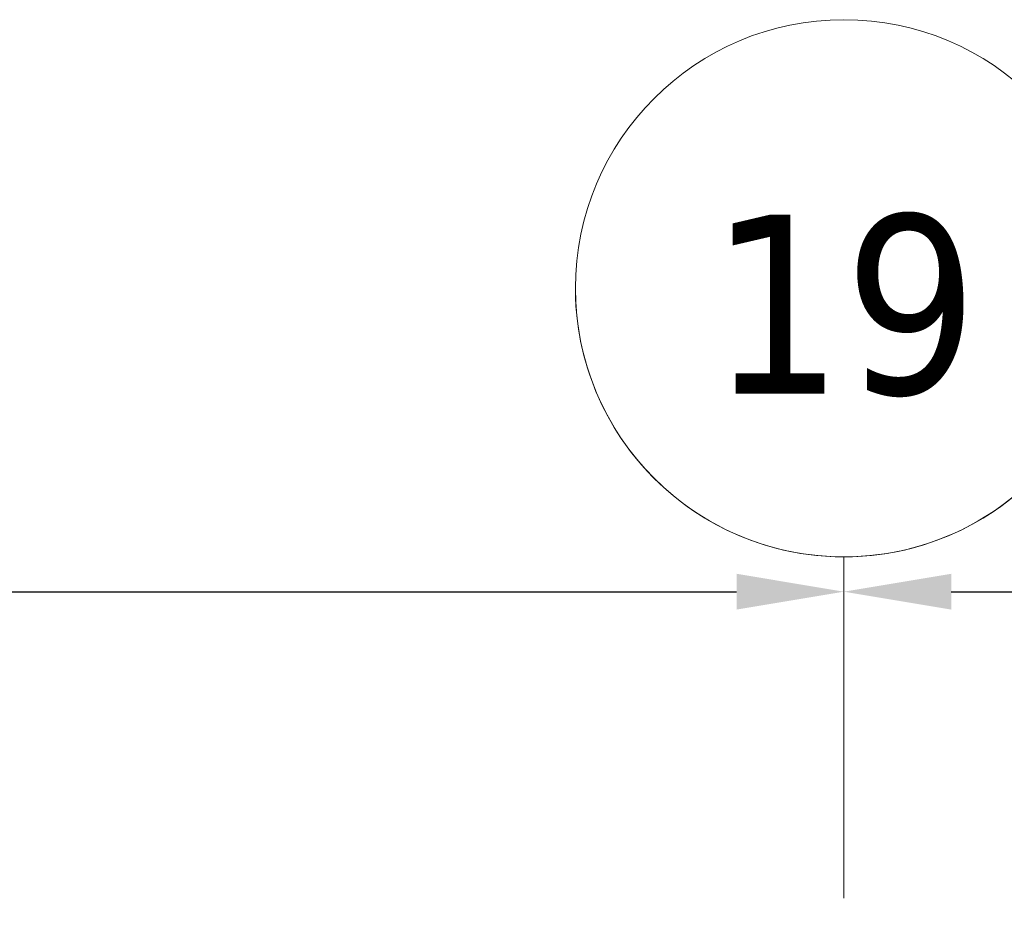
# Model space of a CAD drawing. Extents: x 2744 to 57639, y 3641 to 38820.
# Tile 120 of 179: x 35982 to 37815, y 37149 to 38820. Entities that reach past the tile are written whole.
import ezdxf

# ---------------------------------------------------------------- set-up
doc = ezdxf.new("R2010")
doc.units = 0
doc.header["$LTSCALE"] = 50
doc.header["$PDSIZE"] = -5
doc.linetypes.add('stramien', pattern=[22.225, 12.7, -3.175, 3.175, -3.175])
doc.layers.get('0').update_dxf_attribs({"linetype": 'CONTINUOUS'})
doc.layers.get('DEFPOINTS').update_dxf_attribs({"linetype": 'CONTINUOUS'})
doc.layers.add('AS-M38--_F123--_Wandlengte', color=1, linetype='CONTINUOUS')
doc.layers.add('S-GRID', color=8, linetype='CONTINUOUS', lineweight=18)
doc.styles.get("Standard").update_dxf_attribs({"font": 'isocp.shx'})
doc.styles.add('Tahoma', font='TAHOMA.TTF', dxfattribs={"height": 333.256173})
doc.dimstyles.new('CWall_F2_Wandlengte', dxfattribs={"dimscale": 50, "dimtxt": 2.5, "dimasz": 2, "dimexe": 1, "dimexo": 1, "dimgap": 0.5, "dimtad": 1, "dimdec": 0, "dimdsep": 46, "dimtxsty": 'Standard', "dimcen": 2.5, "dimclrt": 2, "dimadec": 0, "dimazin": 0, "dimtfac": 1, "dimtdec": 0, "dimtix": 1, "dimtmove": 2, "dimatfit": 0, "dimfxl": 0, "dimtolj": 1, "dimtzin": 0, "dimarcsym": 0})

# ---------------------------------------------------------------- blocks, each defined once
blk = doc.blocks.new('Grid - 5 mm-3639987-Plotview 4e Verdieping - schaal 1 op 100')
at = {"layer": 'S-GRID'}
blk.add_circle((0, 0), 5, dxfattribs=at)
for start, end in [(360, 180), (180, 360)]:
    blk.add_arc((0, 0), 5, start, end, dxfattribs=at)
blk = doc.blocks.new('Onderlegger 4e verdieping')
at = {"layer": 'S-GRID', "linetype": 'stramien'}
blk.add_line((37516.6, 37820.1), (37516.6, 15453.9), dxfattribs=at)
at = {"layer": 'S-GRID', "xscale": 99.99999999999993, "yscale": 99.99999999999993, "zscale": 99.99999999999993, "rotation": 180}
blk.add_blockref('Grid - 5 mm-3639987-Plotview 4e Verdieping - schaal 1 op 100', (37516.6, 38320.1), dxfattribs=at)
at = {"layer": 'S-GRID', "insert": (37516.7, 38457), "char_height": 333.26, "width": 604.77, "attachment_point": 2, "line_spacing_factor": 1.000232, "style": 'Tahoma'}
blk.add_mtext('19', dxfattribs=at)
blk = doc.blocks.new('*D169')
at = {"layer": 'AS-M38--_F123--_Wandlengte', "color": 0, "lineweight": -2}
blk.add_line((32216.6, 37755.3), (37316.6, 37755.3), dxfattribs=at)
at = {"layer": 'AS-M38--_F123--_Wandlengte', "color": 0}
for points in [[(32216.6, 37788.7), (32216.6, 37722), (32016.6, 37755.3)], [(37316.6, 37788.7), (37316.6, 37722), (37516.6, 37755.3)]]:
    blk.add_solid(points, dxfattribs=at)
at = {"layer": 'DEFPOINTS', "color": 0}
for p in [(32016.6, 37755.3), (37516.6, 37755.3), (37516.6, 37755.3)]:
    blk.add_point(p, dxfattribs=at)
at = {"layer": 'AS-M38--_F123--_Wandlengte', "color": 2, "insert": (34766.6, 37930.3), "char_height": 300, "attachment_point": 5}
blk.add_mtext('\\A1;5500', dxfattribs=at)
blk = doc.blocks.new('*D170')
at = {"layer": 'AS-M38--_F123--_Wandlengte', "color": 0, "lineweight": -2}
blk.add_line((37716.6, 37755.3), (42816.6, 37755.3), dxfattribs=at)
at = {"layer": 'AS-M38--_F123--_Wandlengte', "color": 0}
for points in [[(37716.6, 37788.7), (37716.6, 37722), (37516.6, 37755.3)], [(42816.6, 37788.7), (42816.6, 37722), (43016.6, 37755.3)]]:
    blk.add_solid(points, dxfattribs=at)
at = {"layer": 'DEFPOINTS', "color": 0}
for p in [(37516.6, 37755.3), (43016.6, 37755.3), (43016.6, 37755.3)]:
    blk.add_point(p, dxfattribs=at)
at = {"layer": 'AS-M38--_F123--_Wandlengte', "color": 2, "insert": (40266.6, 37930.3), "char_height": 300, "attachment_point": 5}
blk.add_mtext('\\A1;5500', dxfattribs=at)

msp = doc.modelspace()

# ---------------------------------------------------------------- block references
msp.add_blockref('Onderlegger 4e verdieping', (0, 0))

# ---------------------------------------------------------------- dimensions: what is measured, and where the dimension line sits
at = {"layer": 'AS-M38--_F123--_Wandlengte'}
for base, p1, p2, picture, middle in [((37516.6, 37755.34), (32016.6, 37755.34), (37516.6, 37755.34), '*D169', (34766.6, 37930.34)), ((43016.6, 37755.34), (37516.6, 37755.34), (43016.6, 37755.34), '*D170', (40266.6, 37930.34))]:
    dim = msp.add_linear_dim(base=base, p1=p1, p2=p2, dimstyle='CWall_F2_Wandlengte', override={"dimtxt": 6, "dimasz": 4}, dxfattribs=at)
    dim.commit()
    dim.dimension.update_dxf_attribs({"geometry": picture, "text_midpoint": middle})

doc.saveas('drawing.dxf')
